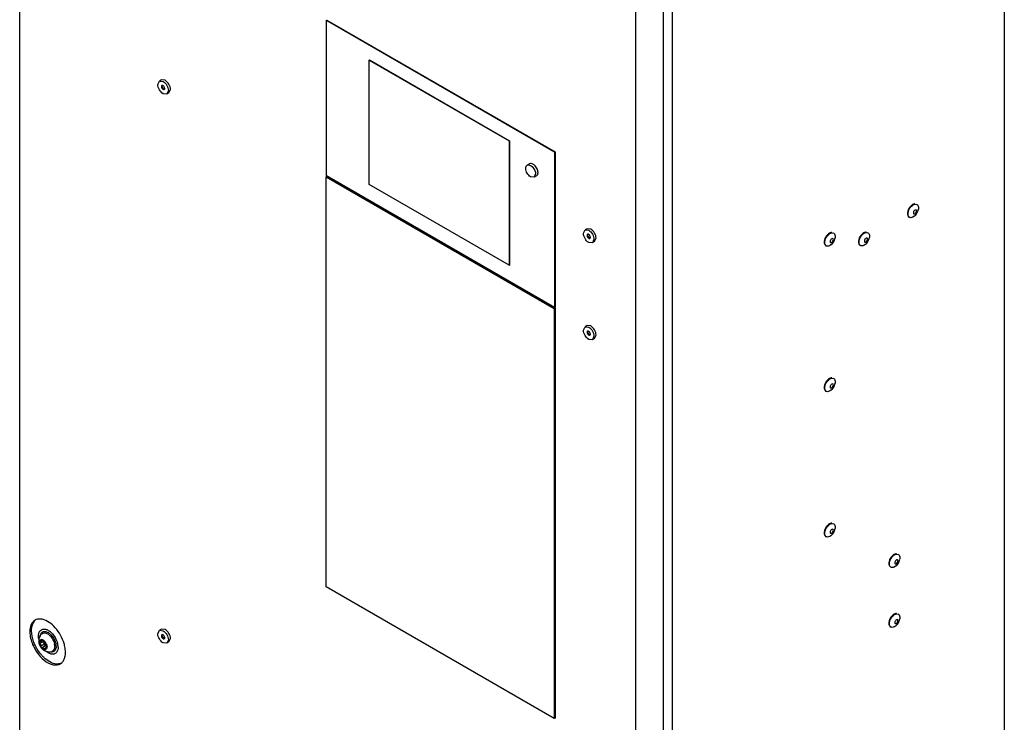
# Model space of a CAD drawing. Header units: millimetres. Extents: x 304 to 801, y 119 to 1424.
# Tile 2 of 5: x 304 to 801, y 427 to 782. Entities that reach past the tile are written whole.
import ezdxf

# ---------------------------------------------------------------- set-up
doc = ezdxf.new("R2010")
doc.units = ezdxf.units.MM
doc.header["$LTSCALE"] = 100.334202
doc.layers.get('0').update_dxf_attribs({"linetype": 'CONTINUOUS'})

msp = doc.modelspace()

# ---------------------------------------------------------------- linework, layer by layer
at = {"color": 7, "linetype": 'Continuous'}
for p, q in [((303.82, 312.22), (303.82, 1292.03)), ((801.42, 1244.55), (801.42, 215.76)), ((629.09, 1120.57), (629.09, 140.76)), ((633.48, 1123.1), (633.48, 118.8)), ((614.95, 1112.4), (614.95, 132.6)), ((458.89, 781.64), (459.1, 781.76)), ((458.89, 703.09), (458.89, 781.64)), ((458.89, 781.64), (574.15, 715.1)), ((459.1, 781.76), (574.36, 715.22)), ((480.5, 761.54), (480.6, 761.6)), ((480.5, 698.67), (480.5, 761.54)), ((480.5, 761.54), (551.22, 720.72)), ((480.6, 761.6), (551.31, 720.77)), ((375.48, 751.49), (374.42, 750.88)), ((377.36, 751.31), (375.48, 751.49)), ((373.64, 749.16), (374.42, 750.88)), ((374.42, 750.88), (376.3, 750.69)), ((379.24, 744.98), (380.02, 746.7)), ((378.18, 744.37), (376.3, 744.56)), ((378.96, 746.09), (378.18, 744.37)), ((379.24, 744.98), (378.18, 744.37)), ((551.22, 720.72), (551.31, 720.77)), ((551.22, 720.72), (551.22, 657.85)), ((551.31, 720.77), (551.31, 657.9)), ((574.15, 715.1), (574.36, 715.22)), ((574.15, 715.1), (574.15, 636.55)), ((574.36, 715.22), (574.36, 636.67)), ((561.54, 709.13), (560.3, 708.42)), ((458.7, 702.58), (459.1, 702.81)), ((458.7, 495.19), (458.7, 702.58)), ((458.7, 702.58), (573.96, 636.04)), ((574.15, 636.55), (458.89, 703.09)), ((459.1, 702.81), (574.36, 636.27)), ((563.8, 702.36), (562.05, 702.53)), ((564.53, 703.96), (563.8, 702.36)), ((565.04, 703.07), (563.8, 702.36)), ((551.22, 657.85), (480.5, 698.67)), ((756.98, 688.71), (757.25, 688.55)), ((753.22, 682.19), (753.49, 682.04)), ((755.87, 682.57), (755.37, 682.22)), ((755.68, 683.76), (756.27, 683.82)), ((756.85, 685.79), (756.27, 685.73)), ((588.75, 673.96), (589.53, 675.68)), ((590.59, 676.3), (589.53, 675.68)), ((589.53, 675.68), (591.41, 675.5)), ((592.47, 676.11), (590.59, 676.3)), ((714.91, 674.23), (715.18, 674.07)), ((732.23, 674.42), (732.5, 674.26)), ((593.28, 669.17), (591.41, 669.36)), ((594.06, 670.89), (593.28, 669.17)), ((594.35, 669.79), (593.28, 669.17)), ((594.35, 669.79), (595.12, 671.51)), ((711.15, 667.72), (711.42, 667.56)), ((713.8, 668.09), (713.3, 667.75)), ((713.61, 669.29), (714.2, 669.35)), ((714.78, 671.31), (714.2, 671.25)), ((728.47, 667.91), (728.74, 667.75)), ((731.12, 668.28), (730.62, 667.94)), ((730.94, 669.48), (731.52, 669.53)), ((732.1, 671.5), (731.52, 671.44)), ((551.22, 657.85), (551.31, 657.9)), ((573.96, 636.04), (574.36, 636.27)), ((573.96, 636.04), (573.96, 428.65)), ((574.15, 636.55), (574.36, 636.67)), ((574.36, 636.27), (574.36, 428.87)), ((590.59, 627.31), (589.53, 626.69)), ((592.47, 627.12), (590.59, 627.31)), ((588.75, 624.97), (589.53, 626.69)), ((589.53, 626.69), (591.41, 626.51)), ((594.35, 620.8), (595.12, 622.52)), ((593.28, 620.18), (591.41, 620.37)), ((594.06, 621.9), (593.28, 620.18)), ((594.35, 620.8), (593.28, 620.18)), ((714.78, 597.83), (714.2, 597.77)), ((714.91, 600.74), (715.18, 600.59)), ((711.15, 594.23), (711.42, 594.08)), ((713.8, 594.61), (713.3, 594.26)), ((713.61, 595.8), (714.2, 595.86)), ((714.78, 524.34), (714.2, 524.28)), ((714.91, 527.26), (715.18, 527.1)), ((711.15, 520.75), (711.42, 520.59)), ((713.8, 521.12), (713.3, 520.78)), ((713.61, 522.32), (714.2, 522.38)), ((747.45, 508.89), (746.86, 508.84)), ((747.58, 511.81), (747.85, 511.65)), ((743.82, 505.3), (744.09, 505.14)), ((746.47, 505.67), (745.97, 505.33)), ((746.28, 506.87), (746.86, 506.93)), ((573.96, 428.65), (458.7, 495.19)), ((747.45, 478.68), (746.86, 478.62)), ((747.58, 481.6), (747.85, 481.44)), ((373.64, 471.55), (374.42, 473.27)), ((375.48, 473.88), (374.42, 473.27)), ((374.42, 473.27), (376.3, 473.08)), ((377.36, 473.7), (375.48, 473.88)), ((743.82, 475.09), (744.09, 474.93)), ((746.47, 475.46), (745.97, 475.12)), ((746.28, 476.66), (746.86, 476.72)), ((315.2, 467.97), (314.32, 467.47)), ((314.94, 468.42), (314.5, 468.16)), ((314.68, 468.58), (314.6, 468.56)), ((316.37, 467.75), (316.17, 467.64)), ((378.96, 468.48), (378.18, 466.76)), ((379.24, 467.37), (380.02, 469.09)), ((315.69, 467.53), (313.99, 466.55)), ((314.32, 467.47), (313.99, 467.44)), ((316.19, 466.24), (314.5, 465.26)), ((316.86, 465.41), (315.16, 464.43)), ((316.67, 464.13), (316.17, 463.84)), ((316.66, 463.48), (316.74, 463.51)), ((317.61, 464.94), (317.01, 464.6)), ((317.01, 464.6), (317.34, 464.62)), ((317.49, 464.71), (317.34, 464.62)), ((378.18, 466.76), (376.3, 466.95)), ((379.24, 467.37), (378.18, 466.76)), ((574.36, 428.87), (573.96, 428.65))]:
    msp.add_line(p, q, dxfattribs=at)
for centre, radius, start, end in [((562.78, 704.67), 2.99, 353.9884, 0.0747), ((752.26, 687.09), 5.79, 308.617, 351.3581), ((727.51, 672.8), 5.79, 308.617, 351.3581), ((710.19, 672.61), 5.79, 308.617, 351.3581), ((710.19, 599.13), 5.79, 308.617, 351.3581), ((710.19, 525.64), 5.79, 308.617, 351.3581), ((742.86, 510.19), 5.79, 308.617, 351.3581), ((742.86, 479.98), 5.79, 308.617, 351.3581), ((313.95, 466.02), 8.44, 49.819, 53.9063), ((318.54, 468.03), 5.12, 175.2506, 180.0108), ((318.64, 468.03), 5.22, 180.0228, 184.8968), ((318.45, 468.04), 5.03, 171.8726, 175.2463), ((318.31, 468.06), 4.89, 164.3124, 171.8898), ((316.63, 469.03), 1.67, 209.0112, 218.0717), ((310.92, 462.57), 7.51, 42.3614, 43.6423), ((315.1, 466.82), 5.45, 54.6621, 57.7911), ((315.46, 467.44), 5.45, 58.6625, 59.9955), ((314.68, 466.24), 6.16, 50.0425, 54.6349), ((315.13, 466.91), 6.08, 53.4106, 58.5939), ((314.57, 466.16), 7.01, 49.1954, 53.4386), ((313.52, 465.5), 9.12, 48.2648, 49.853), ((313.21, 465.16), 9.58, 45.6662, 48.2576), ((318.84, 468.05), 5.43, 184.8849, 187.8989), ((319.02, 468.07), 5.6, 187.9046, 192.1091), ((316.22, 467.16), 2.54, 176.6722, 179.8858), ((312.89, 465.32), 1.66, 30.8327, 41.2479), ((318.5, 467.67), 4.89, 207.2133, 218.7909), ((319.33, 468.13), 5.92, 218.0654, 220.7093), ((320.02, 469.13), 6.97, 222.3324, 224.1941), ((314.83, 463.13), 1.52, 38.0662, 44.2699), ((314.47, 466.25), 1.78, 28.8942, 33.4161), ((318.86, 467.56), 5.17, 236.4682, 243.8004), ((314.71, 463.03), 1.67, 29.0112, 38.0717), ((318.79, 467.43), 5.02, 243.8382, 245.8791), ((312.84, 464.39), 4.89, 27.2135, 38.7907), ((318.77, 467.39), 4.98, 245.8735, 251.9568), ((313.84, 464.76), 3.81, 9.8696, 14.9554), ((319.57, 464.28), 1.72, 297.3978, 304.9003), ((314.78, 464.98), 6.75, 9.9726, 11.0602), ((315.1, 465.04), 6.42, 7.4867, 9.9849), ((318.77, 464.91), 3.44, 343.0723, 344.9104), ((314.68, 464.92), 7.57, 10.7591, 11.7715), ((314.99, 464.98), 7.26, 8.543, 10.7681), ((315.41, 465.05), 6.83, 6.5617, 8.5414), ((316.16, 465.12), 6.07, 1.4381, 6.6279), ((316.84, 465.15), 5.39, 0.0058, 1.3646), ((313.46, 464.29), 9.8, 13.492, 14.3032), ((313.71, 464.35), 9.54, 11.7225, 13.4966), ((314.07, 464.42), 9.18, 10.1542, 11.7219), ((314.55, 464.51), 8.69, 7.6522, 10.1639), ((315.06, 464.58), 8.18, 6.0926, 7.6432), ((315.83, 464.65), 7.4, 1.6659, 6.1435), ((316.6, 464.68), 6.63, 0.0081, 1.6148), ((308.89, 461.36), 18.15, 13.455, 16.5749), ((328.03, 472.55), 18.62, 221.8724, 226.225), ((328.88, 473.04), 18.61, 221.6145, 226.5243), ((319.56, 464.31), 1.76, 287.4619, 297.3298), ((320.1, 464.17), 1.89, 299.9717, 303.6072), ((319.98, 464), 3.15, 328.613, 334.9707), ((322.19, 460.05), 4.3, 291.7747, 299.9706)]:
    msp.add_arc(centre, radius, start, end, dxfattribs=at)
for points, knots in [([(376.3, 744.56), (375.51, 745.01), (374.27, 746.45), (373.64, 748.25), (373.64, 749.16)], [0, 0, 0, 0, 0.499999, 1, 1, 1, 1]), ([(375.72, 748.64), (375.6, 748.57), (375.49, 748.36), (375.48, 748.16), (375.48, 748.1)], [0, 0, 0, 0, 0.70609, 1, 1, 1, 1]), ([(376.3, 748.58), (376.25, 748.61), (376.07, 748.7), (375.84, 748.71), (375.72, 748.64)], [0, 0, 0, 0, 0.293909, 1, 1, 1, 1]), ([(376.3, 750.69), (377.09, 750.24), (378.34, 748.8), (378.96, 747), (378.96, 746.09)], [0, 0, 0, 0, 0.499999, 1, 1, 1, 1]), ([(376.3, 746.67), (376.35, 746.64), (376.53, 746.55), (376.76, 746.54), (376.89, 746.61)], [0, 0, 0, 0, 0.293909, 1, 1, 1, 1]), ([(376.89, 746.61), (377.01, 746.68), (377.12, 746.89), (377.13, 747.09), (377.13, 747.15)], [0, 0, 0, 0, 0.70609, 1, 1, 1, 1]), ([(380.02, 746.7), (380.02, 747.61), (379.4, 749.41), (378.15, 750.85), (377.36, 751.31)], [0, 0, 0, 0, 0.500001, 1, 1, 1, 1]), ([(559.58, 706.81), (559.58, 706.99), (559.62, 707.58), (559.94, 708.2), (560.3, 708.42)], [0, 0, 0, 0, 0.294493, 1, 1, 1, 1]), ([(562.05, 702.53), (561.32, 702.95), (560.16, 704.29), (559.58, 705.97), (559.58, 706.81)], [0, 0, 0, 0, 0.499999, 1, 1, 1, 1]), ([(560.3, 708.42), (560.43, 708.49), (561.1, 708.72), (561.83, 708.41), (562.27, 708.1)], [0, 0, 0, 0, 0.216284, 1, 1, 1, 1]), ([(563.85, 708.56), (563.66, 708.72), (563.02, 709.2), (562.03, 709.41), (561.54, 709.13)], [0, 0, 0, 0, 0.309245, 1, 1, 1, 1]), ([(562.27, 708.1), (562.6, 707.88), (563.77, 706.79), (564.53, 705.17), (564.53, 703.96)], [0, 0, 0, 0, 0.245696, 1, 1, 1, 1]), ([(565.51, 706.08), (565.27, 706.8), (564.75, 707.7), (564.04, 708.4), (563.85, 708.56)], [0, 0, 0, 0, 0.759178, 1, 1, 1, 1]), ([(565.04, 703.07), (565.14, 703.13), (565.54, 703.44), (565.71, 703.97), (565.75, 704.35)], [0, 0, 0, 0, 0.226693, 1, 1, 1, 1]), ([(565.77, 704.67), (565.77, 704.78), (565.74, 705.26), (565.63, 705.73), (565.51, 706.08)], [0, 0, 0, 0, 0.232845, 1, 1, 1, 1]), ([(755.1, 688.52), (754.52, 688.18), (753.5, 687.13), (752.37, 685.13), (752.34, 682.7), (753.22, 682.19)], [0, 0, 0, 0, 0.277814, 0.577572, 1, 1, 1, 1]), ([(753.49, 682.04), (752.61, 682.55), (752.64, 684.97), (753.77, 686.98), (754.79, 688.03), (755.37, 688.36)], [0, 0, 0, 0, 0.422641, 0.722342, 1, 1, 1, 1]), ([(756.28, 688.88), (756.18, 688.88), (755.77, 688.84), (755.38, 688.68), (755.1, 688.52)], [0, 0, 0, 0, 0.227894, 1, 1, 1, 1]), ([(755.37, 688.36), (755.54, 688.46), (756.11, 688.74), (756.86, 688.78), (757.25, 688.55)], [0, 0, 0, 0, 0.294577, 1, 1, 1, 1]), ([(757.25, 688.55), (757.41, 688.46), (758.04, 687.86), (758.08, 686.88), (757.98, 686.22)], [0, 0, 0, 0, 0.211432, 1, 1, 1, 1]), ([(755.37, 682.22), (755.27, 682.17), (754.91, 681.98), (754.5, 681.87), (754.2, 681.86)], [0, 0, 0, 0, 0.274041, 1, 1, 1, 1]), ([(755.48, 684.6), (755.46, 684.51), (755.41, 684.23), (755.51, 683.87), (755.68, 683.76)], [0, 0, 0, 0, 0.312119, 1, 1, 1, 1]), ([(756.98, 685.67), (756.97, 685.69), (756.93, 685.74), (756.88, 685.77), (756.85, 685.79)], [0, 0, 0, 0, 0.507842, 1, 1, 1, 1]), ([(756.99, 684.72), (757.02, 684.81), (757.11, 685.11), (757.11, 685.48), (756.98, 685.67)], [0, 0, 0, 0, 0.298475, 1, 1, 1, 1]), ([(591.41, 669.36), (590.62, 669.81), (589.37, 671.25), (588.75, 673.05), (588.75, 673.96)], [0, 0, 0, 0, 0.499999, 1, 1, 1, 1]), ([(590.82, 673.44), (590.7, 673.37), (590.59, 673.16), (590.58, 672.96), (590.58, 672.91)], [0, 0, 0, 0, 0.70609, 1, 1, 1, 1]), ([(591.41, 673.38), (591.35, 673.41), (591.18, 673.5), (590.94, 673.51), (590.82, 673.44)], [0, 0, 0, 0, 0.293909, 1, 1, 1, 1]), ([(591.41, 675.5), (592.19, 675.04), (593.44, 673.6), (594.06, 671.8), (594.06, 670.89)], [0, 0, 0, 0, 0.499999, 1, 1, 1, 1]), ([(591.99, 671.42), (592.11, 671.49), (592.22, 671.7), (592.23, 671.89), (592.23, 671.95)], [0, 0, 0, 0, 0.70609, 1, 1, 1, 1]), ([(595.12, 671.51), (595.12, 672.42), (594.5, 674.22), (593.26, 675.65), (592.47, 676.11)], [0, 0, 0, 0, 0.500001, 1, 1, 1, 1]), ([(713.03, 674.04), (712.45, 673.71), (711.43, 672.66), (710.3, 670.65), (710.26, 668.23), (711.15, 667.72)], [0, 0, 0, 0, 0.277817, 0.577548, 1, 1, 1, 1]), ([(711.42, 667.56), (710.53, 668.07), (710.57, 670.5), (711.7, 672.5), (712.72, 673.55), (713.3, 673.89)], [0, 0, 0, 0, 0.422641, 0.722342, 1, 1, 1, 1]), ([(714.21, 674.41), (714.12, 674.4), (713.7, 674.37), (713.31, 674.2), (713.03, 674.04)], [0, 0, 0, 0, 0.227793, 1, 1, 1, 1]), ([(713.3, 673.89), (713.46, 673.98), (714.04, 674.26), (714.78, 674.3), (715.18, 674.07)], [0, 0, 0, 0, 0.294577, 1, 1, 1, 1]), ([(715.18, 674.07), (715.33, 673.98), (715.97, 673.39), (716.01, 672.4), (715.91, 671.74)], [0, 0, 0, 0, 0.211432, 1, 1, 1, 1]), ([(730.35, 674.23), (729.77, 673.89), (728.75, 672.84), (727.62, 670.84), (727.59, 668.41), (728.48, 667.91)], [0, 0, 0, 0, 0.277814, 0.577572, 1, 1, 1, 1]), ([(728.74, 667.75), (727.86, 668.26), (727.9, 670.68), (729.02, 672.69), (730.04, 673.74), (730.62, 674.07)], [0, 0, 0, 0, 0.422641, 0.722342, 1, 1, 1, 1]), ([(731.53, 674.59), (731.44, 674.59), (731.03, 674.55), (730.63, 674.39), (730.35, 674.23)], [0, 0, 0, 0, 0.227793, 1, 1, 1, 1]), ([(730.62, 674.07), (730.79, 674.17), (731.36, 674.45), (732.11, 674.49), (732.5, 674.26)], [0, 0, 0, 0, 0.294577, 1, 1, 1, 1]), ([(732.5, 674.26), (732.66, 674.17), (733.3, 673.58), (733.33, 672.59), (733.23, 671.93)], [0, 0, 0, 0, 0.211432, 1, 1, 1, 1]), ([(591.41, 671.47), (591.46, 671.44), (591.63, 671.36), (591.87, 671.35), (591.99, 671.42)], [0, 0, 0, 0, 0.293909, 1, 1, 1, 1]), ([(713.3, 667.75), (713.2, 667.69), (712.84, 667.5), (712.43, 667.39), (712.13, 667.39)], [0, 0, 0, 0, 0.274041, 1, 1, 1, 1]), ([(713.41, 670.13), (713.39, 670.04), (713.34, 669.75), (713.43, 669.39), (713.61, 669.29)], [0, 0, 0, 0, 0.312119, 1, 1, 1, 1]), ([(714.91, 671.19), (714.89, 671.22), (714.85, 671.26), (714.81, 671.3), (714.78, 671.31)], [0, 0, 0, 0, 0.507842, 1, 1, 1, 1]), ([(714.91, 670.24), (714.95, 670.33), (715.04, 670.63), (715.04, 671.01), (714.91, 671.19)], [0, 0, 0, 0, 0.298475, 1, 1, 1, 1]), ([(730.62, 667.94), (730.53, 667.88), (730.16, 667.69), (729.75, 667.58), (729.45, 667.57)], [0, 0, 0, 0, 0.274041, 1, 1, 1, 1]), ([(730.73, 670.31), (730.71, 670.22), (730.66, 669.94), (730.76, 669.58), (730.94, 669.48)], [0, 0, 0, 0, 0.312119, 1, 1, 1, 1]), ([(732.23, 671.38), (732.22, 671.4), (732.18, 671.45), (732.13, 671.48), (732.1, 671.5)], [0, 0, 0, 0, 0.507842, 1, 1, 1, 1]), ([(732.24, 670.43), (732.27, 670.52), (732.36, 670.82), (732.37, 671.19), (732.23, 671.38)], [0, 0, 0, 0, 0.298475, 1, 1, 1, 1]), ([(595.12, 622.52), (595.12, 623.43), (594.5, 625.23), (593.26, 626.66), (592.47, 627.12)], [0, 0, 0, 0, 0.500001, 1, 1, 1, 1]), ([(591.41, 620.37), (590.62, 620.82), (589.37, 622.26), (588.75, 624.06), (588.75, 624.97)], [0, 0, 0, 0, 0.499999, 1, 1, 1, 1]), ([(590.82, 624.45), (590.7, 624.38), (590.59, 624.17), (590.58, 623.97), (590.58, 623.92)], [0, 0, 0, 0, 0.70609, 1, 1, 1, 1]), ([(591.41, 624.39), (591.35, 624.42), (591.18, 624.51), (590.94, 624.52), (590.82, 624.45)], [0, 0, 0, 0, 0.293909, 1, 1, 1, 1]), ([(591.41, 626.51), (592.19, 626.05), (593.44, 624.61), (594.06, 622.81), (594.06, 621.9)], [0, 0, 0, 0, 0.499999, 1, 1, 1, 1]), ([(591.41, 622.48), (591.46, 622.45), (591.63, 622.37), (591.87, 622.36), (591.99, 622.43)], [0, 0, 0, 0, 0.293909, 1, 1, 1, 1]), ([(591.99, 622.43), (592.11, 622.5), (592.22, 622.7), (592.23, 622.9), (592.23, 622.96)], [0, 0, 0, 0, 0.70609, 1, 1, 1, 1]), ([(713.03, 600.56), (712.45, 600.22), (711.43, 599.17), (710.3, 597.16), (710.26, 594.74), (711.15, 594.23)], [0, 0, 0, 0, 0.277817, 0.577548, 1, 1, 1, 1]), ([(711.42, 594.08), (710.53, 594.59), (710.57, 597.01), (711.7, 599.02), (712.72, 600.07), (713.3, 600.4)], [0, 0, 0, 0, 0.422641, 0.722342, 1, 1, 1, 1]), ([(714.21, 600.92), (714.12, 600.92), (713.7, 600.88), (713.31, 600.72), (713.03, 600.56)], [0, 0, 0, 0, 0.227793, 1, 1, 1, 1]), ([(713.3, 600.4), (713.46, 600.5), (714.04, 600.78), (714.78, 600.81), (715.18, 600.59)], [0, 0, 0, 0, 0.294577, 1, 1, 1, 1]), ([(714.91, 597.71), (714.89, 597.73), (714.85, 597.78), (714.81, 597.81), (714.78, 597.83)], [0, 0, 0, 0, 0.507842, 1, 1, 1, 1]), ([(714.91, 596.75), (714.95, 596.84), (715.04, 597.15), (715.04, 597.52), (714.91, 597.71)], [0, 0, 0, 0, 0.298475, 1, 1, 1, 1]), ([(715.18, 600.59), (715.33, 600.5), (715.97, 599.9), (716.01, 598.92), (715.91, 598.26)], [0, 0, 0, 0, 0.211432, 1, 1, 1, 1]), ([(713.3, 594.26), (713.2, 594.21), (712.84, 594.02), (712.43, 593.9), (712.13, 593.9)], [0, 0, 0, 0, 0.274041, 1, 1, 1, 1]), ([(713.41, 596.64), (713.39, 596.55), (713.34, 596.27), (713.43, 595.91), (713.61, 595.8)], [0, 0, 0, 0, 0.312119, 1, 1, 1, 1]), ([(713.03, 527.07), (712.45, 526.74), (711.43, 525.69), (710.3, 523.68), (710.26, 521.26), (711.15, 520.75)], [0, 0, 0, 0, 0.277817, 0.577548, 1, 1, 1, 1]), ([(711.42, 520.59), (710.53, 521.1), (710.57, 523.52), (711.7, 525.53), (712.72, 526.58), (713.3, 526.92)], [0, 0, 0, 0, 0.422641, 0.722342, 1, 1, 1, 1]), ([(714.2, 527.43), (714.11, 527.43), (713.7, 527.39), (713.3, 527.23), (713.03, 527.07)], [0, 0, 0, 0, 0.227894, 1, 1, 1, 1]), ([(713.3, 526.92), (713.46, 527.01), (714.04, 527.29), (714.78, 527.33), (715.18, 527.1)], [0, 0, 0, 0, 0.294577, 1, 1, 1, 1]), ([(713.41, 523.16), (713.39, 523.07), (713.34, 522.78), (713.43, 522.42), (713.61, 522.32)], [0, 0, 0, 0, 0.312119, 1, 1, 1, 1]), ([(714.91, 524.22), (714.89, 524.25), (714.85, 524.29), (714.81, 524.33), (714.78, 524.34)], [0, 0, 0, 0, 0.507842, 1, 1, 1, 1]), ([(714.91, 523.27), (714.95, 523.36), (715.04, 523.66), (715.04, 524.04), (714.91, 524.22)], [0, 0, 0, 0, 0.298475, 1, 1, 1, 1]), ([(715.18, 527.1), (715.33, 527.01), (715.97, 526.42), (716.01, 525.43), (715.91, 524.77)], [0, 0, 0, 0, 0.211432, 1, 1, 1, 1]), ([(713.3, 520.78), (713.2, 520.72), (712.84, 520.53), (712.43, 520.42), (712.13, 520.42)], [0, 0, 0, 0, 0.274041, 1, 1, 1, 1]), ([(745.7, 511.62), (745.11, 511.29), (744.09, 510.24), (742.97, 508.23), (742.93, 505.81), (743.82, 505.3)], [0, 0, 0, 0, 0.277817, 0.577548, 1, 1, 1, 1]), ([(744.09, 505.14), (743.2, 505.65), (743.24, 508.08), (744.37, 510.08), (745.39, 511.13), (745.97, 511.47)], [0, 0, 0, 0, 0.422641, 0.722342, 1, 1, 1, 1]), ([(746.87, 511.99), (746.78, 511.99), (746.37, 511.95), (745.97, 511.78), (745.7, 511.62)], [0, 0, 0, 0, 0.227894, 1, 1, 1, 1]), ([(745.97, 511.47), (746.13, 511.56), (746.7, 511.84), (747.45, 511.88), (747.85, 511.65)], [0, 0, 0, 0, 0.294577, 1, 1, 1, 1]), ([(746.07, 507.71), (746.05, 507.62), (746.01, 507.33), (746.1, 506.97), (746.28, 506.87)], [0, 0, 0, 0, 0.312119, 1, 1, 1, 1]), ([(747.58, 508.77), (747.56, 508.8), (747.52, 508.84), (747.47, 508.88), (747.45, 508.89)], [0, 0, 0, 0, 0.507842, 1, 1, 1, 1]), ([(747.58, 507.82), (747.62, 507.91), (747.71, 508.21), (747.71, 508.59), (747.58, 508.77)], [0, 0, 0, 0, 0.298475, 1, 1, 1, 1]), ([(747.85, 511.65), (748, 511.56), (748.64, 510.97), (748.68, 509.98), (748.58, 509.33)], [0, 0, 0, 0, 0.211432, 1, 1, 1, 1]), ([(745.97, 505.33), (745.87, 505.27), (745.51, 505.09), (745.1, 504.97), (744.8, 504.97)], [0, 0, 0, 0, 0.274041, 1, 1, 1, 1]), ([(311.6, 478.39), (310.74, 477.89), (309.26, 476.03), (308.96, 473.77), (308.96, 472.56)], [0, 0, 0, 0, 0.449155, 1, 1, 1, 1]), ([(309.81, 473.05), (309.81, 473.57), (309.92, 475.39), (310.62, 477.26), (311.55, 478.18)], [0, 0, 0, 0, 0.286197, 1, 1, 1, 1]), ([(315.22, 478.84), (314.9, 478.91), (313.68, 479.08), (312.38, 478.83), (311.6, 478.39)], [0, 0, 0, 0, 0.27229, 1, 1, 1, 1]), ([(326.28, 466.54), (325.41, 469.49), (322.59, 474.55), (317.77, 478.32), (315.22, 478.84)], [0, 0, 0, 0, 0.542965, 1, 1, 1, 1]), ([(745.7, 481.41), (745.11, 481.08), (744.09, 480.03), (742.97, 478.02), (742.93, 475.6), (743.82, 475.09)], [0, 0, 0, 0, 0.277817, 0.577548, 1, 1, 1, 1]), ([(744.09, 474.93), (743.2, 475.44), (743.24, 477.87), (744.37, 479.87), (745.39, 480.92), (745.97, 481.26)], [0, 0, 0, 0, 0.422641, 0.722342, 1, 1, 1, 1]), ([(746.87, 481.78), (746.78, 481.77), (746.37, 481.74), (745.97, 481.57), (745.7, 481.41)], [0, 0, 0, 0, 0.227894, 1, 1, 1, 1]), ([(745.97, 481.26), (746.13, 481.35), (746.7, 481.63), (747.45, 481.67), (747.85, 481.44)], [0, 0, 0, 0, 0.294577, 1, 1, 1, 1]), ([(747.58, 478.56), (747.56, 478.59), (747.52, 478.63), (747.47, 478.67), (747.45, 478.68)], [0, 0, 0, 0, 0.507842, 1, 1, 1, 1]), ([(747.58, 477.61), (747.62, 477.7), (747.71, 478), (747.71, 478.38), (747.58, 478.56)], [0, 0, 0, 0, 0.298475, 1, 1, 1, 1]), ([(747.85, 481.44), (748, 481.35), (748.64, 480.76), (748.68, 479.77), (748.58, 479.11)], [0, 0, 0, 0, 0.211432, 1, 1, 1, 1]), ([(311.57, 465.85), (311.29, 466.45), (310.35, 468.74), (309.81, 471.23), (309.81, 473.05)], [0, 0, 0, 0, 0.267237, 1, 1, 1, 1]), ([(313.69, 472.33), (313.75, 472.47), (314.01, 472.97), (314.42, 473.4), (314.78, 473.6)], [0, 0, 0, 0, 0.267095, 1, 1, 1, 1]), ([(315.32, 472.44), (315.51, 472.55), (316.46, 472.89), (317.52, 472.54), (318.19, 472.16)], [0, 0, 0, 0, 0.220977, 1, 1, 1, 1]), ([(316.34, 473.92), (316.5, 473.91), (317.18, 473.8), (317.82, 473.52), (318.28, 473.26)], [0, 0, 0, 0, 0.229635, 1, 1, 1, 1]), ([(376.3, 473.08), (377.09, 472.63), (378.34, 471.19), (378.96, 469.39), (378.96, 468.48)], [0, 0, 0, 0, 0.499999, 1, 1, 1, 1]), ([(380.02, 469.09), (380.02, 470), (379.4, 471.8), (378.15, 473.24), (377.36, 473.7)], [0, 0, 0, 0, 0.500001, 1, 1, 1, 1]), ([(745.97, 475.12), (745.87, 475.06), (745.51, 474.88), (745.1, 474.76), (744.8, 474.76)], [0, 0, 0, 0, 0.274041, 1, 1, 1, 1]), ([(746.07, 477.5), (746.05, 477.41), (746.01, 477.12), (746.1, 476.76), (746.28, 476.66)], [0, 0, 0, 0, 0.312119, 1, 1, 1, 1]), ([(308.96, 472.56), (308.96, 470.37), (310.13, 465.82), (312.59, 461.89), (314.17, 460.12)], [0, 0, 0, 0, 0.479526, 1, 1, 1, 1]), ([(313.33, 470.4), (313.33, 470.58), (313.36, 471.23), (313.5, 471.89), (313.69, 472.33)], [0, 0, 0, 0, 0.269955, 1, 1, 1, 1]), ([(313.69, 467.31), (313.7, 467.42), (313.74, 467.81), (313.93, 468.2), (314.15, 468.38)], [0, 0, 0, 0, 0.286321, 1, 1, 1, 1]), ([(314.14, 469.82), (314.14, 470.02), (314.18, 470.71), (314.38, 471.42), (314.67, 471.83)], [0, 0, 0, 0, 0.278574, 1, 1, 1, 1]), ([(314.49, 468.35), (314.48, 468.33), (314.48, 468.29), (314.49, 468.25), (314.5, 468.22)], [0, 0, 0, 0, 0.482834, 1, 1, 1, 1]), ([(314.6, 468.56), (314.57, 468.54), (314.51, 468.48), (314.49, 468.4), (314.49, 468.35)], [0, 0, 0, 0, 0.453562, 1, 1, 1, 1]), ([(314.68, 468.58), (314.71, 468.59), (314.79, 468.58), (314.85, 468.55), (314.88, 468.52)], [0, 0, 0, 0, 0.480157, 1, 1, 1, 1]), ([(314.93, 471.56), (315.29, 471.88), (316.45, 472.23), (317.49, 471.75), (318, 471.43)], [0, 0, 0, 0, 0.443091, 1, 1, 1, 1]), ([(315.08, 468.35), (315.09, 468.33), (315.11, 468.29), (315.12, 468.26), (315.12, 468.24)], [0, 0, 0, 0, 0.491259, 1, 1, 1, 1]), ([(315.67, 467.68), (315.64, 467.7), (315.57, 467.74), (315.51, 467.79), (315.48, 467.82)], [0, 0, 0, 0, 0.485204, 1, 1, 1, 1]), ([(318.64, 470.96), (318.82, 470.81), (319.52, 470.16), (320.09, 469.38), (320.45, 468.75)], [0, 0, 0, 0, 0.238961, 1, 1, 1, 1]), ([(319.16, 471.46), (319.34, 471.31), (320.06, 470.61), (320.67, 469.8), (321.05, 469.14)], [0, 0, 0, 0, 0.239761, 1, 1, 1, 1]), ([(321.05, 469.14), (321.41, 468.51), (321.8, 467.62), (322.04, 466.69), (322.09, 466.47)], [0, 0, 0, 0, 0.75898, 1, 1, 1, 1]), ([(376.3, 466.95), (375.51, 467.4), (374.27, 468.84), (373.64, 470.64), (373.64, 471.55)], [0, 0, 0, 0, 0.499999, 1, 1, 1, 1]), ([(375.72, 471.03), (375.6, 470.96), (375.49, 470.75), (375.48, 470.55), (375.48, 470.49)], [0, 0, 0, 0, 0.70609, 1, 1, 1, 1]), ([(376.3, 470.97), (376.25, 471), (376.07, 471.08), (375.84, 471.1), (375.72, 471.03)], [0, 0, 0, 0, 0.293909, 1, 1, 1, 1]), ([(376.3, 469.06), (376.35, 469.03), (376.53, 468.94), (376.76, 468.93), (376.89, 469)], [0, 0, 0, 0, 0.293909, 1, 1, 1, 1]), ([(376.89, 469), (377.01, 469.07), (377.12, 469.28), (377.13, 469.48), (377.13, 469.54)], [0, 0, 0, 0, 0.70609, 1, 1, 1, 1]), ([(314.96, 460.68), (314.63, 461.06), (313.31, 462.65), (312.23, 464.44), (311.57, 465.85)], [0, 0, 0, 0, 0.246078, 1, 1, 1, 1]), ([(313.73, 467.36), (313.72, 467.33), (313.69, 467.27), (313.69, 467.2), (313.69, 467.17)], [0, 0, 0, 0, 0.468327, 1, 1, 1, 1]), ([(313.69, 467.19), (313.69, 467.15), (313.69, 467.07), (313.71, 467), (313.73, 466.96)], [0, 0, 0, 0, 0.476637, 1, 1, 1, 1]), ([(313.81, 467.43), (313.79, 467.42), (313.76, 467.4), (313.74, 467.37), (313.73, 467.36)], [0, 0, 0, 0, 0.491979, 1, 1, 1, 1]), ([(313.73, 466.96), (313.74, 466.92), (313.77, 466.85), (313.81, 466.78), (313.83, 466.75)], [0, 0, 0, 0, 0.492768, 1, 1, 1, 1]), ([(313.99, 467.44), (313.96, 467.45), (313.9, 467.46), (313.83, 467.44), (313.81, 467.43)], [0, 0, 0, 0, 0.523698, 1, 1, 1, 1]), ([(313.99, 466.55), (314.02, 466.53), (314.07, 466.49), (314.11, 466.44), (314.13, 466.41)], [0, 0, 0, 0, 0.490395, 1, 1, 1, 1]), ([(314.31, 466.17), (314.36, 466.1), (314.5, 465.82), (314.56, 465.47), (314.5, 465.26)], [0, 0, 0, 0, 0.28212, 1, 1, 1, 1]), ([(315.16, 464.43), (315.11, 464.39), (314.99, 464.37), (314.92, 464.45), (314.9, 464.48)], [0, 0, 0, 0, 0.644533, 1, 1, 1, 1]), ([(315.71, 467.52), (315.68, 467.54), (315.63, 467.59), (315.58, 467.65), (315.56, 467.68)], [0, 0, 0, 0, 0.487235, 1, 1, 1, 1]), ([(315.85, 467.6), (315.82, 467.61), (315.76, 467.63), (315.7, 467.66), (315.67, 467.68)], [0, 0, 0, 0, 0.481713, 1, 1, 1, 1]), ([(315.84, 467.39), (315.82, 467.41), (315.78, 467.46), (315.74, 467.5), (315.71, 467.52)], [0, 0, 0, 0, 0.509995, 1, 1, 1, 1]), ([(315.96, 467.23), (315.94, 467.26), (315.9, 467.31), (315.86, 467.36), (315.84, 467.39)], [0, 0, 0, 0, 0.504982, 1, 1, 1, 1]), ([(316.17, 467.64), (316.2, 467.66), (316.26, 467.69), (316.33, 467.68), (316.35, 467.66)], [0, 0, 0, 0, 0.474082, 1, 1, 1, 1]), ([(316.26, 463.71), (316.25, 463.73), (316.23, 463.77), (316.22, 463.81), (316.22, 463.83)], [0, 0, 0, 0, 0.494535, 1, 1, 1, 1]), ([(316.35, 467.66), (316.37, 467.65), (316.4, 467.63), (316.42, 467.6), (316.44, 467.59)], [0, 0, 0, 0, 0.445908, 1, 1, 1, 1]), ([(316.66, 463.48), (316.63, 463.48), (316.56, 463.49), (316.5, 463.51), (316.46, 463.53)], [0, 0, 0, 0, 0.451522, 1, 1, 1, 1]), ([(316.69, 465.41), (316.67, 465.41), (316.63, 465.41), (316.59, 465.42), (316.57, 465.43)], [0, 0, 0, 0, 0.532926, 1, 1, 1, 1]), ([(316.83, 465.39), (316.83, 465.4), (316.75, 465.43), (316.73, 465.4), (316.69, 465.41)], [0, 0, 0, 0, 0.174104, 1, 1, 1, 1]), ([(316.84, 463.84), (316.82, 463.92), (316.78, 464.18), (316.85, 464.51), (317.01, 464.6)], [0, 0, 0, 0, 0.310001, 1, 1, 1, 1]), ([(317.01, 465.46), (316.98, 465.45), (316.91, 465.44), (316.85, 465.41), (316.83, 465.39)], [0, 0, 0, 0, 0.507426, 1, 1, 1, 1]), ([(317.5, 465.33), (317.48, 465.36), (317.43, 465.43), (317.37, 465.48), (317.34, 465.51)], [0, 0, 0, 0, 0.517478, 1, 1, 1, 1]), ([(317.34, 464.62), (317.38, 464.61), (317.44, 464.6), (317.51, 464.62), (317.53, 464.64)], [0, 0, 0, 0, 0.523802, 1, 1, 1, 1]), ([(317.61, 465.11), (317.6, 465.15), (317.56, 465.22), (317.52, 465.29), (317.5, 465.33)], [0, 0, 0, 0, 0.493368, 1, 1, 1, 1]), ([(317.53, 464.64), (317.55, 464.64), (317.58, 464.66), (317.6, 464.69), (317.61, 464.71)], [0, 0, 0, 0, 0.491668, 1, 1, 1, 1]), ([(317.65, 464.88), (317.65, 464.92), (317.64, 465), (317.62, 465.07), (317.61, 465.11)], [0, 0, 0, 0, 0.476329, 1, 1, 1, 1]), ([(317.61, 464.71), (317.62, 464.73), (317.64, 464.79), (317.65, 464.85), (317.65, 464.88)], [0, 0, 0, 0, 0.468959, 1, 1, 1, 1]), ([(322.06, 463.91), (322.02, 463.76), (321.83, 463.26), (321.48, 462.81), (321.15, 462.59)], [0, 0, 0, 0, 0.272915, 1, 1, 1, 1]), ([(326.97, 462.16), (326.97, 462.44), (326.93, 463.59), (326.74, 464.73), (326.54, 465.58)], [0, 0, 0, 0, 0.237336, 1, 1, 1, 1]), ([(315.16, 459.11), (316.46, 457.86), (319.04, 455.92), (322.51, 455.56), (323.78, 456.07)], [0, 0, 0, 0, 0.568891, 1, 1, 1, 1]), ([(324.4, 456.47), (323.8, 456.27), (320.69, 455.96), (317.83, 457.87), (316.07, 459.53)], [0, 0, 0, 0, 0.207082, 1, 1, 1, 1]), ([(320.13, 461.17), (319.98, 461.19), (319.33, 461.3), (318.72, 461.57), (318.28, 461.82)], [0, 0, 0, 0, 0.230589, 1, 1, 1, 1]), ([(321.78, 461.48), (321.42, 461.27), (320.84, 461.13), (320.28, 461.15), (320.13, 461.17)], [0, 0, 0, 0, 0.733219, 1, 1, 1, 1]), ([(326.51, 459.15), (326.59, 459.38), (326.87, 460.36), (326.97, 461.38), (326.97, 462.16)], [0, 0, 0, 0, 0.234048, 1, 1, 1, 1])]:
    msp.add_open_spline(points, degree=3, knots=knots, dxfattribs=at)
for points in [[(375.48, 748.1), (375.48, 747.55), (375.83, 746.95), (376.3, 746.67)], [(375.83, 748.31), (375.83, 748.45), (375.86, 748.6), (375.94, 748.72)], [(375.94, 747.76), (375.87, 747.94), (375.83, 748.12), (375.83, 748.31)], [(376.66, 746.88), (376.33, 747.07), (376.08, 747.41), (375.94, 747.76)], [(377.13, 747.15), (377.13, 747.7), (376.78, 748.3), (376.3, 748.58)], [(376.95, 746.77), (376.84, 746.78), (376.75, 746.82), (376.66, 746.88)], [(754.2, 681.86), (753.96, 681.86), (753.7, 681.92), (753.49, 682.04)], [(756.27, 685.73), (755.87, 685.5), (755.58, 685.05), (755.48, 684.6)], [(756.27, 683.82), (756.6, 684.01), (756.85, 684.36), (756.99, 684.72)], [(590.58, 672.91), (590.58, 672.35), (590.93, 671.75), (591.41, 671.47)], [(590.93, 673.11), (590.93, 673.25), (590.96, 673.41), (591.04, 673.52)], [(591.04, 672.57), (590.98, 672.74), (590.93, 672.92), (590.93, 673.11)], [(591.76, 671.68), (591.43, 671.87), (591.18, 672.21), (591.04, 672.57)], [(592.23, 671.95), (592.23, 672.5), (591.88, 673.11), (591.41, 673.38)], [(592.05, 671.57), (591.95, 671.59), (591.85, 671.63), (591.76, 671.68)], [(712.13, 667.39), (711.89, 667.38), (711.63, 667.44), (711.42, 667.56)], [(714.2, 671.25), (713.8, 671.02), (713.51, 670.57), (713.41, 670.13)], [(714.2, 669.35), (714.53, 669.54), (714.78, 669.88), (714.91, 670.24)], [(729.45, 667.57), (729.21, 667.57), (728.95, 667.63), (728.74, 667.75)], [(731.52, 671.44), (731.12, 671.21), (730.83, 670.76), (730.73, 670.31)], [(731.52, 669.53), (731.85, 669.72), (732.1, 670.07), (732.24, 670.43)], [(590.58, 623.92), (590.58, 623.36), (590.93, 622.76), (591.41, 622.48)], [(590.93, 624.12), (590.93, 624.26), (590.96, 624.42), (591.04, 624.53)], [(591.04, 623.58), (590.98, 623.75), (590.93, 623.93), (590.93, 624.12)], [(591.76, 622.69), (591.43, 622.88), (591.18, 623.22), (591.04, 623.58)], [(592.23, 622.96), (592.23, 623.51), (591.88, 624.12), (591.41, 624.39)], [(592.05, 622.58), (591.95, 622.6), (591.85, 622.64), (591.76, 622.69)], [(714.2, 597.77), (713.8, 597.54), (713.51, 597.09), (713.41, 596.64)], [(712.13, 593.9), (711.89, 593.9), (711.63, 593.96), (711.42, 594.08)], [(714.2, 595.86), (714.53, 596.05), (714.78, 596.4), (714.91, 596.75)], [(714.2, 524.28), (713.8, 524.05), (713.51, 523.6), (713.41, 523.16)], [(714.2, 522.38), (714.53, 522.57), (714.78, 522.91), (714.91, 523.27)], [(712.13, 520.42), (711.89, 520.41), (711.63, 520.47), (711.42, 520.59)], [(746.86, 508.84), (746.47, 508.61), (746.18, 508.15), (746.07, 507.71)], [(746.86, 506.93), (747.19, 507.12), (747.44, 507.46), (747.58, 507.82)], [(744.8, 504.97), (744.55, 504.96), (744.3, 505.02), (744.09, 505.14)], [(746.86, 478.62), (746.47, 478.4), (746.18, 477.94), (746.07, 477.5)], [(314.78, 473.6), (315.24, 473.87), (315.81, 473.96), (316.34, 473.92)], [(318.28, 473.26), (318.5, 473.13), (318.71, 472.99), (318.92, 472.84)], [(744.8, 474.76), (744.55, 474.75), (744.3, 474.81), (744.09, 474.93)], [(746.86, 476.72), (747.19, 476.91), (747.44, 477.25), (747.58, 477.61)], [(313.39, 469.52), (313.35, 469.81), (313.33, 470.1), (313.33, 470.4)], [(313.59, 468.43), (313.5, 468.79), (313.43, 469.15), (313.39, 469.52)], [(314.93, 471.56), (314.31, 470.99), (313.83, 470.2), (313.6, 469.38)], [(314.15, 468.38), (314.3, 468.5), (314.49, 468.57), (314.68, 468.58)], [(314.51, 467.74), (314.48, 467.63), (314.42, 467.52), (314.32, 467.47)], [(314.5, 468.22), (314.53, 468.07), (314.55, 467.9), (314.51, 467.74)], [(314.67, 471.83), (314.84, 472.08), (315.07, 472.29), (315.32, 472.44)], [(314.87, 468.55), (314.95, 468.5), (315.03, 468.43), (315.08, 468.35)], [(315.4, 468.44), (315.23, 468.51), (315.05, 468.54), (314.87, 468.55)], [(315.48, 467.82), (315.42, 467.87), (315.36, 467.93), (315.31, 468)], [(315.71, 468.29), (315.61, 468.35), (315.51, 468.4), (315.4, 468.44)], [(315.93, 468.14), (315.86, 468.19), (315.79, 468.25), (315.71, 468.29)], [(316.35, 467.75), (316.22, 467.89), (316.08, 468.02), (315.93, 468.14)], [(319.9, 472.01), (321.36, 470.58), (322.45, 468.69), (322.96, 466.71)], [(320.45, 468.75), (320.89, 467.99), (321.23, 467.14), (321.4, 466.28)], [(375.48, 470.49), (375.48, 469.94), (375.83, 469.34), (376.3, 469.06)], [(375.83, 470.7), (375.83, 470.84), (375.86, 470.99), (375.94, 471.11)], [(375.94, 470.15), (375.87, 470.32), (375.83, 470.51), (375.83, 470.7)], [(376.66, 469.26), (376.33, 469.45), (376.08, 469.8), (375.94, 470.15)], [(377.13, 469.54), (377.13, 470.09), (376.78, 470.69), (376.3, 470.97)], [(376.95, 469.16), (376.84, 469.17), (376.75, 469.21), (376.66, 469.26)], [(313.54, 466.9), (313.72, 466.03), (314.12, 465.19), (314.67, 464.49)], [(313.81, 466.32), (313.73, 466.6), (313.69, 466.9), (313.69, 467.19)], [(314.15, 465.44), (314.01, 465.72), (313.89, 466.02), (313.81, 466.32)], [(313.83, 466.75), (313.88, 466.68), (313.93, 466.61), (313.99, 466.55)], [(314.5, 465.26), (314.43, 465.04), (314.55, 464.79), (314.69, 464.61)], [(314.86, 464.45), (314.8, 464.5), (314.73, 464.56), (314.68, 464.62)], [(314.85, 464.27), (315.18, 463.88), (315.57, 463.53), (316, 463.25)], [(315.4, 463.93), (315.27, 464.03), (315.14, 464.15), (315.03, 464.27)], [(315.16, 464.43), (315.31, 464.52), (315.52, 464.47), (315.67, 464.39)], [(315.93, 463.62), (315.74, 463.69), (315.57, 463.8), (315.4, 463.93)], [(315.67, 464.39), (315.76, 464.33), (315.84, 464.26), (315.92, 464.19)], [(316.17, 467.64), (316.08, 467.58), (315.96, 467.57), (315.85, 467.6)], [(316.47, 463.52), (316.29, 463.53), (316.1, 463.56), (315.93, 463.62)], [(316.2, 466.65), (316.17, 466.81), (316.11, 466.97), (316.03, 467.11)], [(316.21, 465.93), (316.18, 466.03), (316.16, 466.14), (316.19, 466.24)], [(316.19, 466.24), (316.23, 466.37), (316.23, 466.51), (316.2, 466.65)], [(316.57, 465.43), (316.39, 465.53), (316.26, 465.73), (316.21, 465.93)], [(316.47, 463.52), (316.38, 463.56), (316.31, 463.63), (316.26, 463.71)], [(316.45, 467.62), (316.53, 467.59), (316.6, 467.51), (316.66, 467.44)], [(316.84, 466.81), (316.91, 467.02), (316.79, 467.28), (316.65, 467.45)], [(317.19, 463.69), (317.04, 463.57), (316.85, 463.5), (316.66, 463.48)], [(316.74, 463.51), (316.84, 463.56), (316.87, 463.73), (316.84, 463.84)], [(316.84, 466.35), (316.81, 466.5), (316.8, 466.66), (316.84, 466.81)], [(317.03, 465.89), (316.94, 466.04), (316.87, 466.19), (316.84, 466.35)], [(317.37, 465.37), (317.26, 465.43), (317.13, 465.47), (317.01, 465.46)], [(317.34, 465.51), (317.22, 465.62), (317.11, 465.75), (317.03, 465.89)], [(317.19, 466.63), (317.33, 466.34), (317.45, 466.05), (317.53, 465.74)], [(317.53, 464.18), (317.46, 463.99), (317.34, 463.81), (317.19, 463.69)], [(317.65, 464.88), (317.65, 464.64), (317.61, 464.4), (317.53, 464.18)], [(317.6, 465.41), (317.63, 465.24), (317.65, 465.06), (317.65, 464.88)], [(320.94, 463.22), (320.83, 463.09), (320.7, 462.96), (320.56, 462.86)], [(321.43, 464.33), (321.35, 463.93), (321.19, 463.54), (320.94, 463.22)], [(321.51, 465.16), (321.51, 464.88), (321.49, 464.6), (321.43, 464.33)], [(321.46, 465.88), (321.49, 465.64), (321.51, 465.4), (321.51, 465.16)], [(322.23, 465.15), (322.23, 464.77), (322.19, 464.38), (322.09, 464.01)], [(323.1, 463.44), (323.03, 463.18), (322.95, 462.92), (322.83, 462.67)], [(323.23, 464.68), (323.23, 464.27), (323.19, 463.85), (323.1, 463.44)], [(317.23, 462.66), (318.14, 462.36), (319.18, 462.35), (320.09, 462.63)], [(318.28, 461.82), (317.91, 462.04), (317.56, 462.29), (317.23, 462.56)], [(320.22, 462.27), (320.05, 462.26), (319.88, 462.26), (319.71, 462.28)], [(321.05, 462.53), (320.8, 462.39), (320.51, 462.3), (320.22, 462.27)], [(322.32, 461.91), (322.17, 461.74), (321.98, 461.59), (321.78, 461.48)], [(322.67, 462.36), (322.57, 462.2), (322.45, 462.05), (322.32, 461.91)], [(325.69, 457.56), (326.04, 458.04), (326.32, 458.59), (326.51, 459.15)], [(324.33, 456.33), (324.65, 456.52), (324.95, 456.74), (325.21, 457)], [(325.21, 457), (325.38, 457.17), (325.54, 457.36), (325.69, 457.56)]]:
    msp.add_open_spline(points, degree=3, dxfattribs=at)

doc.saveas('drawing.dxf')
